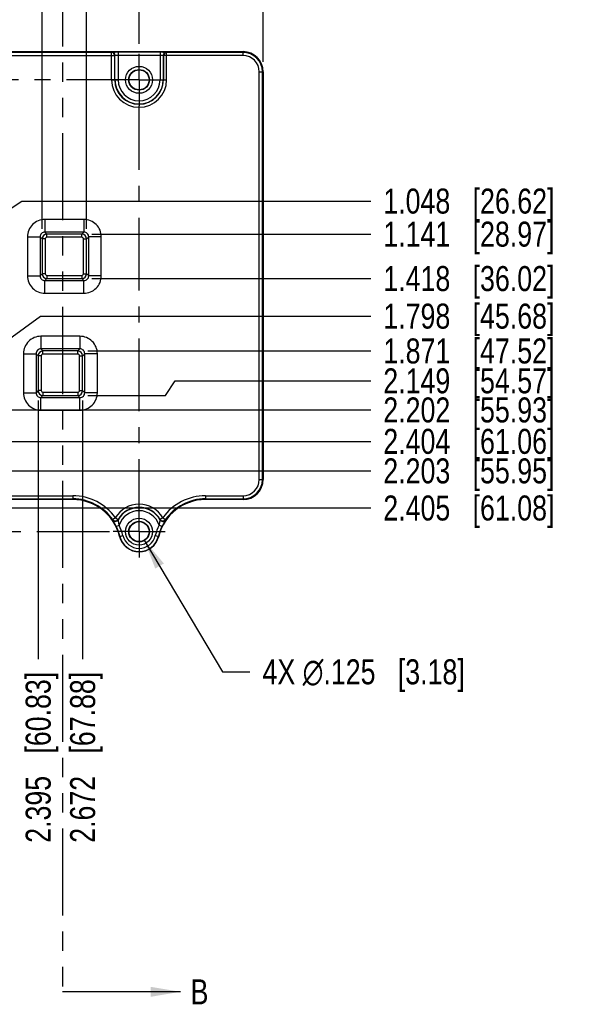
# Model space of a CAD drawing. Header units: inches. Extents: x 0 to 22, y 0 to 17.
# Tile 20 of 22: x 14.1 to 17.6, y 6.1 to 12.3. Entities that reach past the tile are written whole.
import ezdxf

# ---------------------------------------------------------------- set-up
doc = ezdxf.new("R2010")
doc.units = ezdxf.units.IN
doc.header["$LTSCALE"] = 1.21
doc.header["$MEASUREMENT"] = 0
doc.linetypes.add('CENTER', pattern=[0.6, 0.375, -0.075, 0.075, -0.075])
doc.linetypes.add('PHANTOM', pattern=[0.8, 0.45, -0.05, 0.1, -0.05, 0.1, -0.05])
doc.layers.get('0').update_dxf_attribs({"linetype": 'CONTINUOUS'})
for name, color, linetype in [('02___PRT_ALL_AXES', 7, 'CONTINUOUS'), ('DEFAULT_3', 7, 'PHANTOM'), ('DIMENSIONS', 7, 'CONTINUOUS')]:
    doc.layers.add(name, color=color, linetype=linetype)
doc.styles.get("Standard").update_dxf_attribs({"font": 'txt', "width": 0.8})
doc.dimstyles.new('DIMSTYLE_1', dxfattribs={"dimtxt": 0.15625, "dimasz": 0.1875, "dimexe": 0.125, "dimexo": 0.0625, "dimgap": 0.09, "dimtad": 0, "dimtih": 1, "dimtoh": 1, "dimzin": 4, "dimdsep": 46, "dimtxsty": 'STANDARD', "dimblk": '_FILLED', "dimblk1": '_FILLED', "dimblk2": '_FILLED', "dimcen": 0.09, "dimadec": 0, "dimazin": 0, "dimtfac": 1, "dimtofl": 0, "dimtmove": 0, "dimatfit": 3, "dimldrblk": '_FILLED', "dimfxl": 1, "dimtolj": 1, "dimtzin": 4, "dimarcsym": 0})
doc.dimstyles.new('DIMSTYLE_2', dxfattribs={"dimtxt": 0.15625, "dimasz": 0.1875, "dimexe": 0.125, "dimexo": 0.0625, "dimgap": 0.09, "dimtad": 0, "dimtih": 1, "dimtoh": 1, "dimzin": 4, "dimdsep": 46, "dimtxsty": 'STANDARD', "dimblk": '_FILLED', "dimblk1": '_FILLED', "dimblk2": '_FILLED', "dimcen": 0.09, "dimadec": 0, "dimazin": 0, "dimtfac": 1, "dimtmove": 0, "dimatfit": 2, "dimldrblk": '_FILLED', "dimfxl": 1, "dimtolj": 1, "dimtzin": 4, "dimarcsym": 0})
doc.dimstyles.get("Standard").update_dxf_attribs({"dimtxt": 0.15625, "dimasz": 0.1875, "dimexe": 0.125, "dimexo": 0.0625, "dimgap": 0.09, "dimtad": 0, "dimtih": 1, "dimtoh": 1, "dimdec": 3, "dimzin": 4, "dimdsep": 46, "dimtxsty": 'STANDARD', "dimblk": '_FILLED', "dimblk1": '_FILLED', "dimblk2": '_FILLED', "dimcen": 0.09, "dimadec": 0, "dimazin": 0, "dimtp": 0.01, "dimtm": 0.01, "dimtfac": 1, "dimtdec": 3, "dimtofl": 0, "dimtmove": 0, "dimatfit": 3, "dimldrblk": '_FILLED', "dimfxl": 1, "dimtolj": 1, "dimtzin": 4, "dimarcsym": 0})

# ---------------------------------------------------------------- blocks, each defined once
blk = doc.blocks.new('_FILLED')
at = {"color": 0, "linetype": 'BYBLOCK'}
blk.add_solid([(0, 0), (-1, 0.167), (-1, -0.167)], dxfattribs=at)
blk = doc.blocks.new('*D14')
at = {"layer": 'DIMENSIONS', "color": 2, "linetype": 'CONTINUOUS'}
blk.add_line((14.1817, 9.8753), (14.1817, 8.2583), dxfattribs=at)
at = {"layer": 'DIMENSIONS', "color": 2, "linetype": 'CONTINUOUS', "insert": (14.1036, 8.1802), "char_height": 0.15625, "width": 1.65625, "attachment_point": 3, "rotation": 90, "line_spacing_factor": 0.9}
blk.add_mtext('2.395{\\Ftxt.shx;\\W1.000000;\\H0.156250; }[60.83]', dxfattribs=at)
blk = doc.blocks.new('*D15')
at = {"layer": 'DIMENSIONS', "color": 2, "linetype": 'CONTINUOUS'}
blk.add_line((14.4594, 9.8753), (14.4594, 8.2583), dxfattribs=at)
at = {"layer": 'DIMENSIONS', "color": 2, "linetype": 'CONTINUOUS', "insert": (14.3812, 8.1802), "char_height": 0.15625, "width": 1.65625, "attachment_point": 3, "rotation": 90, "line_spacing_factor": 0.9}
blk.add_mtext('2.672{\\Ftxt.shx;\\W1.000000;\\H0.156250; }[67.88]', dxfattribs=at)
blk = doc.blocks.new('*D16')
at = {"layer": 'DIMENSIONS', "color": 2, "linetype": 'CONTINUOUS'}
blk.add_line((14.2066, 10.9483), (14.2066, 12.7283), dxfattribs=at)
at = {"layer": 'DIMENSIONS', "color": 2, "linetype": 'CONTINUOUS', "insert": (14.1285, 12.8064), "char_height": 0.15625, "width": 1.65625, "attachment_point": 1, "rotation": 90, "line_spacing_factor": 0.9}
blk.add_mtext('2.420{\\Ftxt.shx;\\W1.000000;\\H0.156250; }[61.46]', dxfattribs=at)
blk = doc.blocks.new('*D17')
at = {"layer": 'DIMENSIONS', "color": 2, "linetype": 'CONTINUOUS'}
blk.add_line((14.4842, 10.9483), (14.4842, 12.7283), dxfattribs=at)
at = {"layer": 'DIMENSIONS', "color": 2, "linetype": 'CONTINUOUS', "insert": (14.4061, 12.8064), "char_height": 0.15625, "width": 1.65625, "attachment_point": 1, "rotation": 90, "line_spacing_factor": 0.9}
blk.add_mtext('2.697{\\Ftxt.shx;\\W1.000000;\\H0.156250; }[68.51]', dxfattribs=at)
blk = doc.blocks.new('*D18')
at = {"layer": 'DIMENSIONS', "color": 2, "linetype": 'CONTINUOUS'}
blk.add_line((14.812, 12.1052), (14.812, 12.7283), dxfattribs=at)
at = {"layer": 'DIMENSIONS', "color": 2, "linetype": 'CONTINUOUS', "insert": (14.7339, 12.8064), "char_height": 0.15625, "width": 1.65625, "attachment_point": 1, "rotation": 90, "line_spacing_factor": 0.9}
blk.add_mtext('3.025{\\Ftxt.shx;\\W1.000000;\\H0.156250; }[76.84]', dxfattribs=at)
blk = doc.blocks.new('*D19')
at = {"layer": 'DIMENSIONS', "color": 2, "linetype": 'CONTINUOUS'}
blk.add_line((15.587, 11.9929), (15.587, 12.7283), dxfattribs=at)
at = {"layer": 'DIMENSIONS', "color": 2, "linetype": 'CONTINUOUS', "insert": (15.5089, 12.8064), "char_height": 0.15625, "width": 1.65625, "attachment_point": 1, "rotation": 90, "line_spacing_factor": 0.9}
blk.add_mtext('3.800{\\Ftxt.shx;\\W1.000000;\\H0.156250; }[96.52]', dxfattribs=at)
blk = doc.blocks.new('*D26')
at = {"layer": 'DIMENSIONS', "color": 2, "linetype": 'CONTINUOUS'}
blk.add_line((14.5168, 10.9157), (16.2589, 10.9157), dxfattribs=at)
at = {"layer": 'DIMENSIONS', "color": 2, "linetype": 'CONTINUOUS', "insert": (16.337, 10.9939), "char_height": 0.15625, "width": 1.65625, "attachment_point": 1, "line_spacing_factor": 0.9}
blk.add_mtext('1.141{\\Ftxt.shx;\\W1.000000;\\H0.156250; }[28.97]', dxfattribs=at)
blk = doc.blocks.new('*D27')
at = {"layer": 'DIMENSIONS', "color": 2, "linetype": 'CONTINUOUS'}
blk.add_line((14.5168, 10.6381), (16.2589, 10.6381), dxfattribs=at)
at = {"layer": 'DIMENSIONS', "color": 2, "linetype": 'CONTINUOUS', "insert": (16.337, 10.7162), "char_height": 0.15625, "width": 1.65625, "attachment_point": 1, "line_spacing_factor": 0.9}
blk.add_mtext('1.418{\\Ftxt.shx;\\W1.000000;\\H0.156250; }[36.02]', dxfattribs=at)
blk = doc.blocks.new('*D28')
at = {"layer": 'DIMENSIONS', "color": 2, "linetype": 'CONTINUOUS'}
blk.add_line((14.4919, 10.1855), (16.2589, 10.1855), dxfattribs=at)
at = {"layer": 'DIMENSIONS', "color": 2, "linetype": 'CONTINUOUS', "insert": (16.337, 10.2636), "char_height": 0.15625, "width": 1.65625, "attachment_point": 1, "line_spacing_factor": 0.9}
blk.add_mtext('1.871{\\Ftxt.shx;\\W1.000000;\\H0.156250; }[47.52]', dxfattribs=at)
blk = doc.blocks.new('*D29')
at = {"layer": 'DIMENSIONS', "color": 2, "linetype": 'CONTINUOUS'}
for p, q in [((14.9773, 9.9078), (15.0378, 9.9989)), ((15.0378, 9.9989), (16.2589, 9.9989)), ((14.4919, 9.9078), (14.9773, 9.9078))]:
    blk.add_line(p, q, dxfattribs=at)
at = {"layer": 'DIMENSIONS', "color": 2, "linetype": 'CONTINUOUS', "insert": (16.337, 10.0771), "char_height": 0.15625, "width": 1.65625, "attachment_point": 1, "line_spacing_factor": 0.9}
blk.add_mtext('2.149{\\Ftxt.shx;\\W1.000000;\\H0.156250; }[54.57]', dxfattribs=at)
blk = doc.blocks.new('*D30')
at = {"layer": 'DIMENSIONS', "color": 2, "linetype": 'CONTINUOUS'}
for p, q in [((13.905, 11.0086), (14.0798, 11.1224)), ((14.0798, 11.1224), (16.2589, 11.1224)), ((13.6996, 11.0086), (13.905, 11.0086))]:
    blk.add_line(p, q, dxfattribs=at)
at = {"layer": 'DIMENSIONS', "color": 2, "linetype": 'CONTINUOUS', "insert": (16.337, 11.2005), "char_height": 0.15625, "width": 1.65625, "attachment_point": 1, "line_spacing_factor": 0.9}
blk.add_mtext('1.048{\\Ftxt.shx;\\W1.000000;\\H0.156250; }[26.62]', dxfattribs=at)
blk = doc.blocks.new('*D31')
at = {"layer": 'DIMENSIONS', "color": 2, "linetype": 'CONTINUOUS'}
for p, q in [((13.9966, 10.258), (14.197, 10.4034)), ((14.197, 10.4034), (16.2589, 10.4034)), ((13.6996, 10.258), (13.9966, 10.258))]:
    blk.add_line(p, q, dxfattribs=at)
at = {"layer": 'DIMENSIONS', "color": 2, "linetype": 'CONTINUOUS', "insert": (16.337, 10.4815), "char_height": 0.15625, "width": 1.65625, "attachment_point": 1, "line_spacing_factor": 0.9}
blk.add_mtext('1.798{\\Ftxt.shx;\\W1.000000;\\H0.156250; }[45.68]', dxfattribs=at)
blk = doc.blocks.new('*D32')
at = {"layer": 'DIMENSIONS', "color": 2, "linetype": 'CONTINUOUS'}
for p, q in [((13.6506, 9.8545), (13.8303, 9.8545)), ((13.8303, 9.8545), (13.8605, 9.8169)), ((13.8605, 9.8169), (16.2589, 9.8169))]:
    blk.add_line(p, q, dxfattribs=at)
at = {"layer": 'DIMENSIONS', "color": 2, "linetype": 'CONTINUOUS', "insert": (16.337, 9.8951), "char_height": 0.15625, "width": 1.65625, "attachment_point": 1, "line_spacing_factor": 0.9}
blk.add_mtext('2.202{\\Ftxt.shx;\\W1.000000;\\H0.156250; }[55.93]', dxfattribs=at)
blk = doc.blocks.new('*D33')
at = {"layer": 'DIMENSIONS', "color": 2, "linetype": 'CONTINUOUS'}
for p, q in [((13.1731, 9.8539), (13.2504, 9.8539)), ((13.2504, 9.8539), (13.3648, 9.4362)), ((13.3648, 9.4362), (16.2589, 9.4362))]:
    blk.add_line(p, q, dxfattribs=at)
at = {"layer": 'DIMENSIONS', "color": 2, "linetype": 'CONTINUOUS', "insert": (16.337, 9.5143), "char_height": 0.15625, "width": 1.65625, "attachment_point": 1, "line_spacing_factor": 0.9}
blk.add_mtext('2.203{\\Ftxt.shx;\\W1.000000;\\H0.156250; }[55.95]', dxfattribs=at)
blk = doc.blocks.new('*D34')
at = {"layer": 'DIMENSIONS', "color": 2, "linetype": 'CONTINUOUS'}
for p, q in [((13.1731, 9.6517), (13.2266, 9.6517)), ((13.2266, 9.6517), (13.3556, 9.2041)), ((13.3556, 9.2041), (16.2589, 9.2041))]:
    blk.add_line(p, q, dxfattribs=at)
at = {"layer": 'DIMENSIONS', "color": 2, "linetype": 'CONTINUOUS', "insert": (16.337, 9.2822), "char_height": 0.15625, "width": 1.65625, "attachment_point": 1, "line_spacing_factor": 0.9}
blk.add_mtext('2.405{\\Ftxt.shx;\\W1.000000;\\H0.156250; }[61.08]', dxfattribs=at)
blk = doc.blocks.new('*D35')
at = {"layer": 'DIMENSIONS', "color": 2, "linetype": 'CONTINUOUS'}
for p, q in [((13.6506, 9.6524), (13.7935, 9.6524)), ((13.7935, 9.6524), (13.8362, 9.6207)), ((13.8362, 9.6207), (16.2589, 9.6207))]:
    blk.add_line(p, q, dxfattribs=at)
at = {"layer": 'DIMENSIONS', "color": 2, "linetype": 'CONTINUOUS', "insert": (16.337, 9.6988), "char_height": 0.15625, "width": 1.65625, "attachment_point": 1, "line_spacing_factor": 0.9}
blk.add_mtext('2.404{\\Ftxt.shx;\\W1.000000;\\H0.156250; }[61.06]', dxfattribs=at)
blk = doc.blocks.new('*D55')
at = {"layer": 'DIMENSIONS', "color": 2, "linetype": 'CONTINUOUS'}
for p, q in [((14.844, 9.0025), (15.3326, 8.1802)), ((15.3326, 8.1802), (15.5045, 8.1802))]:
    blk.add_line(p, q, dxfattribs=at)
at = {"layer": 'DIMENSIONS', "color": 2, "linetype": 'CONTINUOUS', "xscale": 0.1875, "yscale": 0.1875, "zscale": 0.1875, "rotation": 120.7222872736}
blk.add_blockref('_FILLED', (14.844, 9.0025), dxfattribs=at)
at = {"layer": 'DIMENSIONS', "color": 2, "linetype": 'CONTINUOUS', "insert": (15.5826, 8.2583), "char_height": 0.15625, "width": 1.989583, "attachment_point": 1, "line_spacing_factor": 0.9}
blk.add_mtext('4X \\Fgdt;{\\Fgdt;n}\\Ftxt;.125{\\Ftxt.shx;\\W1.000000;\\H0.156250; }[3.18]', dxfattribs=at)

msp = doc.modelspace()

# ---------------------------------------------------------------- linework, layer by layer
at = {"color": 7, "linetype": 'CONTINUOUS'}
for p, q in [((11.913, 12.0564), (15.461, 12.0564)), ((12.0651, 12.0319), (14.66, 12.0319)), ((14.6403, 12.0516), (12.0848, 12.0516)), ((14.6403, 12.0516), (14.6417, 12.053)), ((14.6403, 11.8802), (14.6403, 12.0516)), ((14.66, 12.0319), (14.6614, 12.0333)), ((14.66, 11.8802), (14.66, 12.0319)), ((14.6614, 11.8802), (14.6614, 12.0333)), ((14.681, 12.0543), (14.681, 11.8802)), ((14.681, 12.0543), (14.943, 12.0543)), ((14.681, 12.0347), (14.943, 12.0347)), ((14.943, 12.0543), (14.943, 11.8802)), ((14.9627, 12.0333), (14.9627, 11.8802)), ((14.9627, 12.0333), (14.9641, 12.0319)), ((14.9641, 12.0319), (14.9641, 11.8802)), ((15.461, 12.0319), (14.9641, 12.0319)), ((14.9824, 12.053), (14.9838, 12.0516)), ((14.9838, 11.8802), (14.9838, 12.0516)), ((15.461, 12.0516), (14.9838, 12.0516)), ((15.461, 12.0319), (15.461, 12.0564)), ((14.6403, 11.8802), (14.681, 11.8802)), ((14.943, 11.8802), (14.9838, 11.8802)), ((15.5625, 11.9304), (15.587, 11.9304)), ((15.5625, 9.3824), (15.5625, 11.9304)), ((15.5822, 9.3824), (15.5822, 11.9304)), ((15.587, 11.9304), (15.587, 9.3824)), ((14.2235, 11.0076), (14.2235, 10.9289)), ((14.4674, 11.0076), (14.2235, 11.0076)), ((14.4674, 11.0076), (14.4674, 10.9289)), ((14.1148, 10.8989), (14.1148, 10.655)), ((14.1148, 10.8989), (14.1935, 10.8989)), ((14.1935, 10.8989), (14.1935, 10.655)), ((14.2066, 10.8858), (14.1935, 10.8989)), ((14.4674, 10.9289), (14.2235, 10.9289)), ((14.2366, 10.9157), (14.2235, 10.9289)), ((14.4543, 10.9157), (14.2366, 10.9157)), ((14.2366, 10.8961), (14.2366, 10.9157)), ((14.4543, 10.8961), (14.2366, 10.8961)), ((14.4543, 10.9157), (14.4674, 10.9289)), ((14.4543, 10.8961), (14.4543, 10.9157)), ((14.4842, 10.8858), (14.4974, 10.8989)), ((14.5761, 10.8989), (14.4974, 10.8989)), ((14.4974, 10.655), (14.4974, 10.8989)), ((14.5761, 10.655), (14.5761, 10.8989)), ((14.2263, 10.8858), (14.2066, 10.8858)), ((14.2066, 10.8858), (14.2066, 10.6681)), ((14.2263, 10.8858), (14.2263, 10.6681)), ((14.4646, 10.8858), (14.4842, 10.8858)), ((14.4646, 10.6681), (14.4646, 10.8858)), ((14.4842, 10.6681), (14.4842, 10.8858)), ((14.1148, 10.655), (14.1935, 10.655)), ((14.2066, 10.6681), (14.1935, 10.655)), ((14.2263, 10.6681), (14.2066, 10.6681)), ((14.2366, 10.6578), (14.4543, 10.6578)), ((14.2366, 10.6578), (14.2366, 10.6381)), ((14.4543, 10.6578), (14.4543, 10.6381)), ((14.4646, 10.6681), (14.4842, 10.6681)), ((14.4974, 10.655), (14.4842, 10.6681)), ((14.5761, 10.655), (14.4974, 10.655)), ((14.2366, 10.6381), (14.2235, 10.625)), ((14.2235, 10.625), (14.4674, 10.625)), ((14.2235, 10.5463), (14.2235, 10.625)), ((14.2366, 10.6381), (14.4543, 10.6381)), ((14.4674, 10.625), (14.4543, 10.6381)), ((14.4674, 10.5463), (14.4674, 10.625)), ((14.2235, 10.5463), (14.4674, 10.5463)), ((14.4425, 10.2773), (14.1986, 10.2773)), ((14.1986, 10.2773), (14.1986, 10.1986)), ((14.4425, 10.2773), (14.4425, 10.1986)), ((14.0899, 10.1686), (14.1686, 10.1686)), ((14.0899, 10.1686), (14.0899, 9.9247)), ((14.1817, 10.1555), (14.1686, 10.1686)), ((14.1686, 10.1686), (14.1686, 9.9247)), ((14.2014, 10.1555), (14.1817, 10.1555)), ((14.1817, 10.1555), (14.1817, 9.9378)), ((14.4425, 10.1986), (14.1986, 10.1986)), ((14.2117, 10.1855), (14.1986, 10.1986)), ((14.2014, 10.1555), (14.2014, 9.9378)), ((14.4294, 10.1855), (14.2117, 10.1855)), ((14.2117, 10.1658), (14.2117, 10.1855)), ((14.4294, 10.1658), (14.2117, 10.1658)), ((14.4294, 10.1855), (14.4425, 10.1986)), ((14.4294, 10.1658), (14.4294, 10.1855)), ((14.4397, 10.1555), (14.4594, 10.1555)), ((14.4397, 9.9378), (14.4397, 10.1555)), ((14.4594, 10.1555), (14.4725, 10.1686)), ((14.4594, 9.9378), (14.4594, 10.1555)), ((14.5512, 10.1686), (14.4725, 10.1686)), ((14.4725, 9.9247), (14.4725, 10.1686)), ((14.5512, 9.9247), (14.5512, 10.1686)), ((14.0899, 9.9247), (14.1686, 9.9247)), ((14.1817, 9.9378), (14.1686, 9.9247)), ((14.2014, 9.9378), (14.1817, 9.9378)), ((14.2117, 9.9275), (14.4294, 9.9275)), ((14.2117, 9.9275), (14.2117, 9.9078)), ((14.4294, 9.9275), (14.4294, 9.9078)), ((14.4397, 9.9378), (14.4594, 9.9378)), ((14.4725, 9.9247), (14.4594, 9.9378)), ((14.5512, 9.9247), (14.4725, 9.9247)), ((14.2117, 9.9078), (14.1986, 9.8947)), ((14.1986, 9.8947), (14.4425, 9.8947)), ((14.1986, 9.816), (14.1986, 9.8947)), ((14.2117, 9.9078), (14.4294, 9.9078)), ((14.4425, 9.8947), (14.4294, 9.9078)), ((14.4425, 9.816), (14.4425, 9.8947)), ((14.1986, 9.816), (14.4425, 9.816)), ((15.5625, 9.3824), (15.587, 9.3824)), ((12.3272, 9.2809), (14.3979, 9.2809)), ((12.3272, 9.2613), (14.3979, 9.2613)), ((14.3979, 9.2564), (12.3272, 9.2564)), ((14.3979, 9.2809), (14.3979, 9.2564)), ((15.2262, 9.2809), (15.461, 9.2809)), ((15.2262, 9.2809), (15.2262, 9.2564)), ((15.2262, 9.2613), (15.461, 9.2613)), ((15.461, 9.2564), (15.2262, 9.2564)), ((15.461, 9.2809), (15.461, 9.2564)), ((14.6636, 9.1427), (14.6475, 9.1314)), ((14.6636, 9.1427), (14.6806, 9.1328)), ((14.9604, 9.1427), (14.9435, 9.1328)), ((14.9604, 9.1427), (14.9766, 9.1314)), ((14.6698, 9.0881), (14.6875, 9.0967)), ((14.9543, 9.0881), (14.9366, 9.0967)), ((14.6895, 9.0267), (14.7107, 9.0318)), ((14.9134, 9.0318), (14.9345, 9.0267))]:
    msp.add_line(p, q, dxfattribs=at)
for centre, radius in [((14.812, 11.8802), 0.0843), ((14.812, 11.8802), 0.0646), ((14.812, 11.8802), 0.0625), ((14.812, 9.0562), 0.0843), ((14.812, 9.0562), 0.0646), ((14.812, 9.0562), 0.0625)]:
    msp.add_circle(centre, radius, dxfattribs=at)
for centre, radius, start, end in [((14.6402, 12.0319), 0.0197, 0.08378, 89.91622), ((14.6417, 12.0333), 0.0197, 0.08378, 89.91622), ((14.9824, 12.0333), 0.0197, 90.08262, 179.91738), ((14.9838, 12.0319), 0.0197, 90.08262, 179.91738), ((15.461, 11.9304), 0.126, 0, 90), ((15.461, 11.9304), 0.1212, 0, 90), ((15.461, 11.9304), 0.1015, 0, 90), ((14.812, 11.8802), 0.1718, 180, 360), ((14.812, 11.8802), 0.1521, 180, 360), ((14.812, 11.8802), 0.1507, 180, 360), ((14.812, 11.8802), 0.131, 180, 360), ((14.2234, 10.8989), 0.1087, 89.9883, 180.01147), ((14.4674, 10.8989), 0.1087, 359.9883, 90.01147), ((14.2366, 10.8857), 0.03, 90.05766, 179.94694), ((14.2366, 10.8858), 0.0103, 89.99939, 180.00061), ((14.4542, 10.8857), 0.03, 0.05766, 89.94694), ((14.4543, 10.8858), 0.0103, 359.99939, 90.00061), ((14.2234, 10.6549), 0.1087, 179.98828, 270.0115), ((14.2366, 10.6681), 0.03, 180.05766, 269.94694), ((14.2366, 10.6681), 0.0103, 179.99939, 270.00061), ((14.4542, 10.6681), 0.03, 270.05306, 359.94235), ((14.4543, 10.6681), 0.0103, 269.99939, 0.00061), ((14.4674, 10.6549), 0.1087, 269.98853, 0.0117), ((14.1986, 10.1686), 0.1087, 89.9883, 180.01147), ((14.4425, 10.1686), 0.1087, 359.9883, 90.01147), ((14.2117, 10.1554), 0.03, 90.05766, 179.94694), ((14.2117, 10.1555), 0.0103, 89.99939, 180.00061), ((14.4293, 10.1554), 0.03, 0.05766, 89.94694), ((14.4294, 10.1555), 0.0103, 359.99939, 90.00061), ((14.1986, 9.9247), 0.1087, 179.98828, 270.0115), ((14.2117, 9.9378), 0.03, 180.05766, 269.94694), ((14.2117, 9.9378), 0.0103, 179.99939, 270.00061), ((14.4293, 9.9378), 0.03, 270.05306, 359.94235), ((14.4294, 9.9378), 0.0103, 269.99939, 0.00061), ((14.4425, 9.9247), 0.1087, 269.98853, 0.0117), ((15.461, 9.3824), 0.126, 270, 360), ((15.461, 9.3824), 0.1212, 270, 360), ((15.461, 9.3824), 0.1015, 270, 360), ((14.3979, 8.9564), 0.3245, 35.02755, 90), ((14.3979, 8.9564), 0.3048, 35.02755, 90), ((14.3979, 8.9564), 0.3, 13.54873, 90), ((15.2262, 8.9564), 0.3, 90, 166.45127), ((15.2262, 8.9564), 0.3245, 90, 144.97245), ((15.2262, 8.9564), 0.3048, 90, 144.97245), ((14.812, 9.0562), 0.1718, 30.22321, 149.77679), ((14.812, 9.0562), 0.1521, 30.22321, 149.77679), ((14.812, 9.0562), 0.1507, 29.47038, 150.52963), ((14.812, 9.0562), 0.131, 18.00275, 161.99725), ((14.6636, 9.1427), 0.0197, 215.18426, 329.62007), ((15.4371, 9.1418), 0.7897, 180.75414, 180.93883), ((14.6637, 9.1401), 0.0197, 214.79161, 330.36786), ((15.456, 9.2094), 0.7792, 185.64199, 185.82182), ((14.1681, 9.2094), 0.7792, 354.17818, 354.35801), ((14.9603, 9.1401), 0.0197, 209.63272, 325.20838), ((14.9605, 9.1427), 0.0197, 210.37992, 324.81574), ((14.187, 9.1418), 0.7897, 359.06117, 359.24587), ((14.3979, 8.9564), 0.3021, 13.54873, 25.84839), ((14.3979, 8.9564), 0.3218, 13.54873, 25.84838), ((15.2262, 8.9564), 0.3218, 154.15162, 166.45127), ((15.2262, 8.9564), 0.3021, 154.15161, 166.45127), ((14.812, 9.0562), 0.126, 193.54873, 346.45127), ((14.812, 9.0562), 0.1239, 193.54873, 346.45127), ((14.812, 9.0562), 0.1042, 193.54873, 346.45127)]:
    msp.add_arc(centre, radius, start, end, dxfattribs=at)
for points, knots in [([(14.6417, 12.053), (14.6418, 12.0531), (14.6421, 12.0532), (14.6428, 12.0533), (14.6438, 12.0534), (14.6459, 12.0536), (14.6492, 12.0538), (14.654, 12.054), (14.6599, 12.0541), (14.669, 12.0543), (14.6761, 12.0543), (14.681, 12.0543)], [0, 0, 0, 0, 0.008613, 0.025986, 0.05218, 0.087055, 0.181477, 0.305935, 0.455798, 0.625657, 1, 1, 1, 1]), ([(14.6614, 12.0333), (14.6615, 12.0335), (14.6621, 12.0337), (14.6632, 12.0339), (14.6651, 12.0341), (14.6675, 12.0343), (14.6704, 12.0344), (14.675, 12.0346), (14.6786, 12.0347), (14.681, 12.0347)], [0, 0, 0, 0, 0.028128, 0.089809, 0.184248, 0.30839, 0.457743, 0.62699, 1, 1, 1, 1]), ([(14.943, 12.0543), (14.9479, 12.0543), (14.9551, 12.0543), (14.9642, 12.0541), (14.97, 12.054), (14.9749, 12.0538), (14.9782, 12.0536), (14.9802, 12.0534), (14.9813, 12.0533), (14.9819, 12.0532), (14.9823, 12.0531), (14.9824, 12.053)], [0, 0, 0, 0, 0.374341, 0.544204, 0.694067, 0.818524, 0.912947, 0.947823, 0.974017, 0.991388, 1, 1, 1, 1]), ([(14.943, 12.0347), (14.9455, 12.0347), (14.9491, 12.0346), (14.9536, 12.0344), (14.9565, 12.0343), (14.959, 12.0341), (14.9608, 12.0339), (14.9619, 12.0337), (14.9626, 12.0335), (14.9627, 12.0333)], [0, 0, 0, 0, 0.373007, 0.542256, 0.691609, 0.81575, 0.91019, 0.971873, 1, 1, 1, 1]), ([(14.2235, 10.9289), (14.2196, 10.9289), (14.2117, 10.9273), (14.2017, 10.9207), (14.195, 10.9107), (14.1935, 10.9028), (14.1935, 10.8989)], [0, 0, 0, 0, 0.249744, 0.499999, 0.750255, 1, 1, 1, 1]), ([(14.4974, 10.8989), (14.4974, 10.9028), (14.4958, 10.9107), (14.4892, 10.9207), (14.4792, 10.9273), (14.4713, 10.9289), (14.4674, 10.9289)], [0, 0, 0, 0, 0.249744, 0.499999, 0.750255, 1, 1, 1, 1]), ([(14.1935, 10.655), (14.1935, 10.6511), (14.195, 10.6432), (14.2017, 10.6332), (14.2117, 10.6265), (14.2196, 10.625), (14.2235, 10.625)], [0, 0, 0, 0, 0.249744, 0.499999, 0.750255, 1, 1, 1, 1]), ([(14.4674, 10.625), (14.4713, 10.625), (14.4792, 10.6265), (14.4892, 10.6332), (14.4958, 10.6432), (14.4974, 10.6511), (14.4974, 10.655)], [0, 0, 0, 0, 0.249745, 0.500001, 0.750256, 1, 1, 1, 1]), ([(14.1986, 10.1986), (14.1947, 10.1986), (14.1868, 10.1971), (14.1768, 10.1904), (14.1701, 10.1804), (14.1686, 10.1725), (14.1686, 10.1686)], [0, 0, 0, 0, 0.249744, 0.499999, 0.750255, 1, 1, 1, 1]), ([(14.4725, 10.1686), (14.4725, 10.1725), (14.471, 10.1804), (14.4643, 10.1904), (14.4543, 10.1971), (14.4464, 10.1986), (14.4425, 10.1986)], [0, 0, 0, 0, 0.249744, 0.499999, 0.750255, 1, 1, 1, 1]), ([(14.1686, 9.9247), (14.1686, 9.9208), (14.1701, 9.9129), (14.1768, 9.9029), (14.1868, 9.8962), (14.1947, 9.8947), (14.1986, 9.8947)], [0, 0, 0, 0, 0.249744, 0.499999, 0.750255, 1, 1, 1, 1]), ([(14.4425, 9.8947), (14.4464, 9.8947), (14.4543, 9.8962), (14.4643, 9.9029), (14.471, 9.9129), (14.4725, 9.9208), (14.4725, 9.9247)], [0, 0, 0, 0, 0.249745, 0.500001, 0.750256, 1, 1, 1, 1]), ([(14.6698, 9.0881), (14.6674, 9.093), (14.6637, 9.1002), (14.6587, 9.1093), (14.6552, 9.1153), (14.6522, 9.1204), (14.6501, 9.124), (14.6488, 9.1263), (14.6481, 9.1274), (14.6477, 9.1282), (14.6476, 9.1287), (14.6476, 9.1288)], [0, 0, 0, 0, 0.353638, 0.520624, 0.672636, 0.802574, 0.903527, 0.941484, 0.97037, 0.989905, 1, 1, 1, 1]), ([(14.6875, 9.0967), (14.687, 9.1002), (14.6862, 9.1055), (14.685, 9.1124), (14.6839, 9.1173), (14.6829, 9.1218), (14.682, 9.1252), (14.6814, 9.1275), (14.6811, 9.1288), (14.6809, 9.1297), (14.6808, 9.1302), (14.6809, 9.1303)], [0, 0, 0, 0, 0.31162, 0.46519, 0.613618, 0.75195, 0.870976, 0.919472, 0.958186, 0.985448, 1, 1, 1, 1]), ([(14.9432, 9.1303), (14.9432, 9.1302), (14.9431, 9.1297), (14.943, 9.1288), (14.9427, 9.1275), (14.9421, 9.1252), (14.9412, 9.1218), (14.9401, 9.1173), (14.9391, 9.1124), (14.9379, 9.1055), (14.9371, 9.1002), (14.9366, 9.0967)], [0, 0, 0, 0, 0.014556, 0.041818, 0.080528, 0.129021, 0.248042, 0.386374, 0.534804, 0.688372, 1, 1, 1, 1]), ([(14.9765, 9.1288), (14.9765, 9.1287), (14.9763, 9.1282), (14.9759, 9.1274), (14.9753, 9.1263), (14.974, 9.124), (14.9719, 9.1204), (14.9689, 9.1153), (14.9654, 9.1093), (14.9604, 9.1002), (14.9567, 9.093), (14.9543, 9.0881)], [0, 0, 0, 0, 0.010097, 0.029633, 0.058519, 0.096473, 0.197422, 0.327358, 0.479369, 0.646353, 1, 1, 1, 1])]:
    msp.add_open_spline(points, degree=3, knots=knots, dxfattribs=at)
at = {"layer": '02___PRT_ALL_AXES', "color": 7, "linetype": 'CENTER'}
for p, q in [((14.812, 11.8802), (14.812, 12.0427)), ((14.812, 11.8802), (12.078, 11.8802)), ((14.812, 11.8802), (14.812, 11.7177)), ((14.812, 11.8802), (14.9745, 11.8802)), ((14.812, 9.0562), (14.812, 11.7177)), ((11.913, 9.0562), (14.6495, 9.0562)), ((14.812, 9.0562), (14.6495, 9.0562)), ((14.812, 9.0562), (14.9745, 9.0562)), ((14.812, 9.0562), (14.812, 8.8937))]:
    msp.add_line(p, q, dxfattribs=at)
at = {"layer": 'DEFAULT_3', "color": 7, "linetype": 'PHANTOM'}
msp.add_line((14.3343, 14.8064), (14.3343, 6.1802), dxfattribs=at)

# ---------------------------------------------------------------- texts
at = {"color": 7, "linetype": 'CONTINUOUS', "insert": (15.1337, 6.2583), "char_height": 0.1562, "width": 0.125, "attachment_point": 1, "line_spacing_factor": 0.9}
msp.add_mtext('B', dxfattribs=at)

# ---------------------------------------------------------------- dimensions: what is measured, and where the dimension line sits
at = {"layer": 'DIMENSIONS', "color": 2, "linetype": 'CONTINUOUS'}
for feature_location, offset, dtype, origin, picture, middle in [((14.2066, 10.9483), (0, 1.78), 1, (11.787, 10.8858), '*D16', (14.2066, 13.6345)), ((14.4842, 10.9483), (0, 1.78), 1, (11.787, 10.8858), '*D17', (14.4842, 13.6345)), ((14.8120372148, 12.1052151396), (0, 0.623075), 1, (11.7870372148, 12.0427151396), '*D18', (14.8120372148, 13.6345401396)), ((15.587, 11.9929), (0, 0.7354), 1, (11.787, 11.9304), '*D19', (15.587, 13.6345)), ((13.1731, 9.8539), (3.0858, -0.4177), 0, (13.1106, 12.0564), '*D33', (17.1652, 9.4362)), ((13.1731, 9.6517), (3.0858, -0.4477), 0, (13.1106, 12.0564), '*D34', (17.1652, 9.2041)), ((13.6506, 9.8545), (2.6083, -0.0376), 0, (13.446, 12.0564), '*D32', (17.1652, 9.8169)), ((13.6506, 9.6524), (2.6083, -0.0317), 0, (13.446, 12.0564), '*D35', (17.1652, 9.6207)), ((13.6996, 11.0086), (2.5593, 0.1138), 0, (13.6371, 12.0564), '*D30', (17.1652, 11.1224)), ((13.6996, 10.258), (2.5593, 0.1454), 0, (13.6371, 12.0564), '*D31', (17.1652, 10.4034)), ((14.4919, 10.1855), (1.767, 0), 0, (14.4294, 12.0564), '*D28', (17.1652, 10.1855)), ((14.4919, 9.9078), (1.767, 0.0911), 0, (14.4294, 12.0564), '*D29', (17.1652, 9.9989)), ((14.5168, 10.9157), (1.7422, 0), 0, (14.4543, 12.0564), '*D26', (17.1652, 10.9157)), ((14.5168, 10.6381), (1.7422, 0), 0, (14.4543, 12.0564), '*D27', (17.1652, 10.6381)), ((14.4594, 9.8753), (0, -1.617), 1, (11.787, 10.1555), '*D15', (14.4594, 7.3521)), ((14.1817, 9.8753), (0, -1.617), 1, (11.787, 9.9378), '*D14', (14.1817, 7.3521))]:
    dim = msp.add_ordinate_dim(feature_location=feature_location, offset=offset, dtype=dtype, origin=origin, dimstyle='DIMSTYLE_1', override={"dimtad": 1, "dimtih": 0, "dimtoh": 0}, dxfattribs=at)
    dim.commit()
    dim.dimension.update_dxf_attribs({"geometry": picture, "text_midpoint": middle})
dim = msp.add_diameter_dim_2p(p1=(14.844, 9.0025), p2=(14.7801, 9.1099), text='4X %%c<>', dimstyle='DIMSTYLE_2', override={"dimpost": '<>'}, dxfattribs=at)
dim.commit()
dim.dimension.update_dxf_attribs({"geometry": '*D55', "text_midpoint": (16.5774, 8.1802), "dimtype": 163})

# ---------------------------------------------------------------- leaders
at = {"color": 7, "linetype": 'CONTINUOUS'}
msp.add_leader([(15.0712, 6.1802), (14.3343, 6.1802)], dimstyle='STANDARD', override={"dimtad": 0}, dxfattribs=at)

doc.saveas('drawing.dxf')
